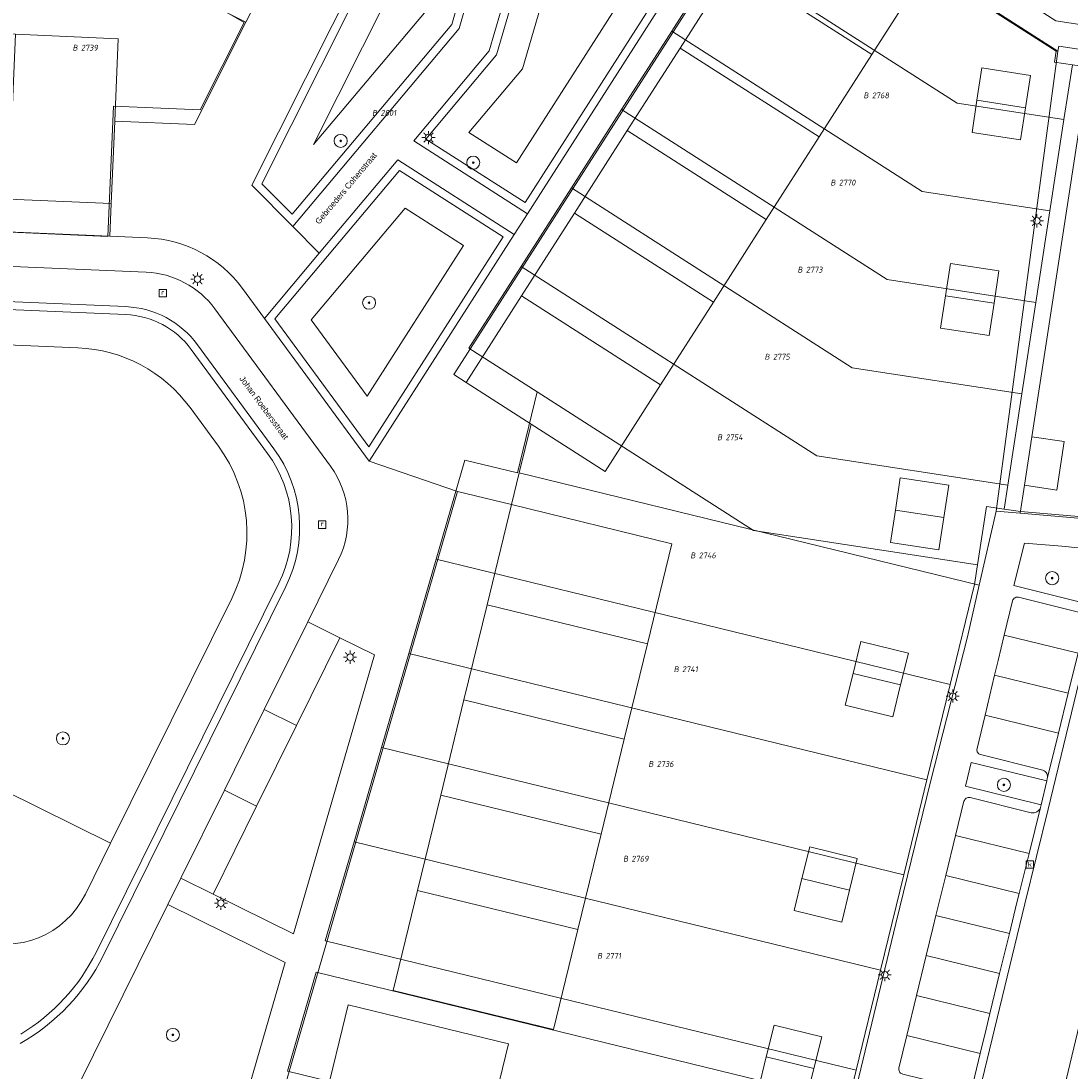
# Model space of a CAD drawing. Header units: metres. Extents: x 207466 to 209466, y 475780 to 477780.
# Tile 118 of 189: x 208414 to 208478, y 476739 to 476803. Entities that reach past the tile are written whole.
import ezdxf
from ezdxf.enums import TextEntityAlignment as Align

# ---------------------------------------------------------------- set-up
doc = ezdxf.new("R2010")
doc.units = ezdxf.units.M
doc.layers.get('0').update_dxf_attribs({"color": 253, "linetype": 'CONTINUOUS'})
for name, color, linetype, lineweight, true_color in [('B-RO-GR-BEPLANTING_CULTUUR_VASTE PLANTENVAK-GV', 7, 'CONTINUOUS', 0, 0x6d8a47), ('B-RO-GR-BOOM-S', 7, 'CONTINUOUS', 0, 0x6d8a47), ('N-RO-GR-BOOM-S', 7, 'CONTINUOUS', 0, 0x6d8a47), ('N-RO-GR-GRAS-GV', 7, 'CONTINUOUS', 0, 0x6d8a47), ('N-RO-OG-BEBOUWING_LOODS-GV', 7, 'CONTINUOUS', 0, 0xa50000)]:
    doc.layers.add(name, color=color, linetype=linetype, lineweight=lineweight, true_color=true_color)
for name, color, linetype, lineweight in [('B-RO-KL-ET_LS_OV_LICHTMAST-S', 253, 'CONTINUOUS', 0), ('B-RO-VH-ONVERHARD-GV', 253, 'CONTINUOUS', 0), ('B-RO-VH-VERHARDING_STRAATBAKSTEEN-GV', 253, 'CONTINUOUS', 0), ('B-WE-KG-GRENS_PERCEEL-GV', 150, 'CONTINUOUS', 18), ('B-WE-KG-GRENS_PERCEEL-S', 150, 'CONTINUOUS', 25), ('N-RO-KL-ET_LS_OV_LICHTMAST-S', 253, 'CONTINUOUS', 0), ('N-RO-OG-TERREIN_CULTUURSCHEIDING-GV', 253, 'CONTINUOUS', 0), ('N-RO-OG-TERREIN_ERF-GV', 253, 'CONTINUOUS', 0), ('N-RO-OG-TOPOGRAFIE-T18', 7, 'CONTINUOUS', 0), ('N-RO-RI-GWA_KOLK-S', 253, 'CONTINUOUS', 0), ('N-RO-RI-GWA_RIOOLPUT-S', 253, 'CONTINUOUS', 0), ('N-RO-VH-VERHARDING_STRAATBAKSTEEN-GV', 253, 'CONTINUOUS', 0)]:
    doc.layers.add(name, color=color, linetype=linetype, lineweight=lineweight)
doc.styles.add('NLCS-ISO', font='NLCS-ISO.ttf')
doc.styles.add('NLCS-ISO-M200-T18', font='NLCS-ISO.ttf', dxfattribs={"height": 1.8})

# ---------------------------------------------------------------- blocks, each defined once
blk = doc.blocks.new('SKL-ET_OV_LICHTMAST-SO1')
at = {"color": 0, "linetype": 'ByBlock', "lineweight": -2}
blk.add_circle((0, 0), 1, dxfattribs=at)
for points in [[(-1.25, 0), (-2, 0)], [(-1.4142, 1.4142), (-0.8839, 0.8839)], [(0, 2), (0, 1.25)], [(0.8839, 0.8839), (1.4142, 1.4142)], [(2, 0), (1.25, 0)], [(-1.4142, -1.4142), (-0.8839, -0.8839)], [(0, -1.25), (0, -2)], [(0.8839, -0.8839), (1.4142, -1.4142)]]:
    blk.add_open_spline(points, degree=1, dxfattribs=at)
blk = doc.blocks.new('SRI-KOLK-SO1')
at = {"color": 0, "linetype": 'ByBlock', "lineweight": -2, "flags": 128}
blk.add_lwpolyline([(-1.125, -1.125), (1.125, -1.125), (1.125, 1.125), (-1.125, 1.125), (-1.125, -1.125)], dxfattribs=at)
at = {"color": 0, "linetype": 'ByBlock', "lineweight": -2, "insert": (0, 0), "char_height": 1.5, "attachment_point": 5, "line_spacing_factor": 0.8, "style": 'NLCS-ISO'}
blk.add_mtext('{\\C0;k}', dxfattribs=at)
blk = doc.blocks.new('SRI-PUT_INSPECTIEPUT_RIOOLPUT-SO1')
at = {"color": 0, "linetype": 'ByBlock', "lineweight": -2, "flags": 128}
blk.add_lwpolyline([(-1.125, -1.125), (1.125, -1.125), (1.125, 1.125), (-1.125, 1.125), (-1.125, -1.125)], dxfattribs=at)
at = {"color": 0, "linetype": 'ByBlock', "lineweight": -2, "insert": (0, 0.2828), "char_height": 1.5, "attachment_point": 5, "line_spacing_factor": 0.8, "style": 'NLCS-ISO'}
blk.add_mtext('{\\C0;r}', dxfattribs=at)
blk = doc.blocks.new('SGR-BOOM_01-SO1')
at = {"linetype": 'Continuous'}
h = blk.add_hatch(color=0, dxfattribs=at)
edge = h.paths.add_edge_path()
edge.add_arc((0, 0), 0.25, 0, 360)
at = {"color": 0, "linetype": 'ByBlock', "lineweight": -2}
for radius in [2, 0.25]:
    blk.add_circle((0, 0), radius, dxfattribs=at)
blk = doc.blocks.new('SKG-PERCEELNUMMER-SO')
at = {"style": 'NLCS-ISO', "oblique": 10, "flags": 1}
blk.add_attdef('GEMEENTECODE', text='', height=1.8, dxfattribs=at).set_placement((0, 2.55), align=Align.MIDDLE_CENTER)
at = {"style": 'NLCS-ISO', "oblique": 10}
blk.add_attdef('SECTIE', text='', height=1.8, dxfattribs=at).set_placement((-0.5, 0), align=Align.MIDDLE_RIGHT)
blk.add_attdef('PERCEELNUMMER', text='', height=1.8, dxfattribs=at).set_placement((0.5, 0), align=Align.MIDDLE_LEFT)

msp = doc.modelspace()

# ---------------------------------------------------------------- linework, layer by layer
at = {"layer": 'B-RO-GR-BEPLANTING_CULTUUR_VASTE PLANTENVAK-GV', "flags": 128}
for points in [[(208478.978, 476767.35), (208479.658, 476770.239), (208479.657, 476770.324), (208479.64, 476770.407), (208479.607, 476770.485), (208479.559, 476770.555), (208479.498, 476770.614), (208479.427, 476770.661), (208479.348, 476770.693), (208479.264, 476770.709), (208477.263, 476770.914), (208474.968, 476771.101), (208474.327, 476768.507), (208478.978, 476767.35)], [(208475.997, 476755.091), (208476.333, 476756.555), (208471.703, 476757.685), (208471.363, 476756.234), (208475.997, 476755.091)]]:
    msp.add_lwpolyline(points, dxfattribs=at)
at = {"layer": 'B-RO-VH-ONVERHARD-GV', "flags": 128}
msp.add_lwpolyline([(208464.681, 476737.844), (208467.095, 476747.83), (208469.214, 476756.508), (208471.474, 476765.376), (208472.197, 476768.542), (208473.228, 476773.06), (208474.706, 476772.935), (208479.895, 476772.494), (208480.234, 476772.465), (208489.821, 476771.655), (208497.969, 476770.931), (208508.607, 476770.016), (208513.25, 476769.623)], dxfattribs=at)
at = {"layer": 'B-RO-VH-VERHARDING_STRAATBAKSTEEN-GV', "flags": 128}
for points in [[(208479.895, 476772.494), (208474.706, 476772.935), (208473.228, 476773.06), (208472.197, 476768.542), (208471.474, 476765.376), (208469.214, 476756.508), (208467.095, 476747.83), (208464.681, 476737.844)], [(208513.194, 476769.256), (208480.118, 476772.057), (208479.995, 476771.582), (208480.457, 476771.457), (208480.134, 476770.135), (208479.384, 476767.037), (208478.146, 476761.975), (208476.415, 476754.828), (208474.997, 476749.04), (208472.214, 476737.564), (208469.658, 476727.072), (208467.417, 476717.76), (208467.501, 476709.807), (208467.625, 476702.51)], [(208478.978, 476767.35), (208474.327, 476768.507), (208474.968, 476771.101), (208477.263, 476770.914), (208479.264, 476770.709)], [(208467.314, 476738.77), (208467.293, 476738.821), (208467.282, 476738.875), (208467.28, 476738.93), (208467.289, 476738.985), (208467.77, 476740.969), (208468.365, 476743.418), (208468.959, 476745.867), (208469.367, 476747.55), (208469.554, 476748.316), (208470.153, 476750.764), (208470.752, 476753.211), (208471.266, 476755.311), (208471.289, 476755.366), (208471.321, 476755.416), (208471.362, 476755.46), (208471.409, 476755.496), (208471.462, 476755.524), (208471.519, 476755.542), (208471.578, 476755.55), (208471.638, 476755.547), (208475.384, 476754.612), (208475.473, 476754.602), (208475.561, 476754.608), (208475.648, 476754.629), (208475.729, 476754.665), (208475.804, 476754.715), (208475.868, 476754.776), (208475.921, 476754.848), (208475.96, 476754.928), (208475.997, 476755.091), (208471.363, 476756.234), (208471.703, 476757.685), (208476.333, 476756.555), (208476.364, 476756.69), (208476.378, 476756.769), (208476.377, 476756.849), (208476.361, 476756.927), (208476.331, 476757.001), (208476.289, 476757.069), (208476.234, 476757.127), (208476.17, 476757.175), (208476.098, 476757.21), (208476.021, 476757.231), (208472.273, 476758.169), (208472.224, 476758.187), (208472.179, 476758.213), (208472.14, 476758.247), (208472.107, 476758.287), (208472.081, 476758.333), (208472.064, 476758.382), (208472.055, 476758.434), (208472.056, 476758.486), (208472.066, 476758.537), (208472.554, 476760.574), (208473.141, 476763.025), (208473.356, 476763.92), (208473.729, 476765.475), (208474.232, 476767.568), (208474.259, 476767.629), (208474.297, 476767.684), (208474.346, 476767.731), (208474.402, 476767.767), (208474.464, 476767.792), (208474.53, 476767.805), (208474.597, 476767.804), (208478.35, 476766.851)], [(208473.729, 476765.475), (208478.248, 476764.374), (208478.935, 476767.165), (208478.908, 476767.087), (208478.867, 476767.015), (208478.813, 476766.951), (208478.748, 476766.899), (208478.675, 476766.86), (208478.596, 476766.835), (208478.513, 476766.825), (208478.43, 476766.83), (208478.35, 476766.851), (208474.597, 476767.804), (208474.53, 476767.805), (208474.464, 476767.792), (208474.402, 476767.767), (208474.346, 476767.731), (208474.297, 476767.684), (208474.259, 476767.629), (208474.232, 476767.568), (208473.729, 476765.475)], [(208467.625, 476702.51), (208472.549, 476702.575), (208472.478, 476709.908), (208472.397, 476716.153), (208472.495, 476717.309), (208472.713, 476718.449), (208474.494, 476725.801), (208475.621, 476730.39), (208477.075, 476736.394), (208478.674, 476743.031), (208480.953, 476752.454), (208483.429, 476762.655), (208483.985, 476764.803), (208484.178, 476765.27), (208484.458, 476765.69), (208484.815, 476766.048), (208485.235, 476766.329), (208485.701, 476766.523), (208486.196, 476766.623), (208486.701, 476766.624), (208490.925, 476766.24), (208495.74, 476765.81), (208510.297, 476764.573), (208512.431, 476764.383)], [(208512.431, 476764.383), (208510.297, 476764.573), (208495.74, 476765.81), (208490.925, 476766.24), (208486.701, 476766.624), (208486.196, 476766.623), (208485.701, 476766.523), (208485.235, 476766.329), (208484.815, 476766.048), (208484.458, 476765.69), (208484.178, 476765.27), (208483.985, 476764.803), (208483.429, 476762.655), (208480.953, 476752.454), (208478.674, 476743.031), (208477.075, 476736.394), (208475.621, 476730.39), (208474.494, 476725.801), (208472.713, 476718.449), (208472.495, 476717.309), (208472.397, 476716.153), (208472.478, 476709.908), (208472.549, 476702.575)], [(208473.141, 476763.025), (208477.645, 476761.927), (208477.668, 476762.022), (208478.248, 476764.374), (208473.729, 476765.475), (208473.356, 476763.92), (208473.141, 476763.025)], [(208478.248, 476764.374), (208477.668, 476762.022), (208477.645, 476761.927), (208477.046, 476759.48), (208476.364, 476756.69), (208476.333, 476756.555), (208475.997, 476755.091), (208475.96, 476754.928), (208475.257, 476752.114), (208474.646, 476749.669), (208474.51, 476749.125), (208474.046, 476747.221), (208473.45, 476744.773), (208472.853, 476742.324), (208472.62, 476741.366), (208472.261, 476739.875), (208471.602, 476737.139)], [(208472.554, 476760.574), (208477.046, 476759.48), (208477.645, 476761.927), (208473.141, 476763.025), (208472.554, 476760.574)], [(208472.214, 476737.564), (208474.997, 476749.04), (208476.415, 476754.828), (208478.146, 476761.975)], [(208476.364, 476756.69), (208477.046, 476759.48), (208472.554, 476760.574), (208472.066, 476758.537), (208472.056, 476758.486), (208472.055, 476758.434), (208472.064, 476758.382), (208472.081, 476758.333), (208472.107, 476758.287), (208472.14, 476758.247), (208472.179, 476758.213), (208472.224, 476758.187), (208472.273, 476758.169), (208476.021, 476757.231), (208476.098, 476757.21), (208476.17, 476757.175), (208476.234, 476757.127), (208476.289, 476757.069), (208476.331, 476757.001), (208476.361, 476756.927), (208476.377, 476756.849), (208476.378, 476756.769), (208476.364, 476756.69)], [(208470.752, 476753.211), (208475.257, 476752.114), (208475.96, 476754.928), (208475.921, 476754.848), (208475.868, 476754.776), (208475.804, 476754.715), (208475.729, 476754.665), (208475.648, 476754.629), (208475.561, 476754.608), (208475.473, 476754.602), (208475.384, 476754.612), (208471.638, 476755.547), (208471.578, 476755.55), (208471.519, 476755.542), (208471.462, 476755.524), (208471.409, 476755.496), (208471.362, 476755.46), (208471.321, 476755.416), (208471.289, 476755.366), (208471.266, 476755.311), (208470.752, 476753.211)], [(208470.153, 476750.764), (208474.646, 476749.669), (208475.257, 476752.114), (208470.752, 476753.211), (208470.153, 476750.764)], [(208469.554, 476748.316), (208474.046, 476747.221), (208474.51, 476749.125), (208474.646, 476749.669), (208470.153, 476750.764), (208469.554, 476748.316)], [(208468.959, 476745.867), (208473.45, 476744.773), (208474.046, 476747.221), (208469.554, 476748.316), (208469.367, 476747.55), (208468.959, 476745.867)], [(208468.365, 476743.418), (208472.853, 476742.324), (208473.45, 476744.773), (208468.959, 476745.867), (208468.365, 476743.418)], [(208467.77, 476740.969), (208472.261, 476739.875), (208472.62, 476741.366), (208472.853, 476742.324), (208468.365, 476743.418), (208467.77, 476740.969)], [(208471.602, 476737.139), (208472.261, 476739.875), (208467.77, 476740.969), (208467.289, 476738.985), (208467.28, 476738.93), (208467.282, 476738.875), (208467.293, 476738.821), (208467.314, 476738.77), (208467.343, 476738.723), (208467.381, 476738.682), (208467.425, 476738.649), (208467.474, 476738.624), (208467.527, 476738.609), (208471.262, 476737.696), (208471.339, 476737.672), (208471.411, 476737.634), (208471.474, 476737.584), (208471.528, 476737.523), (208471.57, 476737.454), (208471.6, 476737.379), (208471.615, 476737.299), (208471.616, 476737.219), (208471.602, 476737.139)]]:
    msp.add_lwpolyline(points, dxfattribs=at)
at = {"layer": 'B-WE-KG-GRENS_PERCEEL-GV'}
for points in [[(208426.15, 476803.563), (208427.21, 476802.97), (208424.517, 476797.616), (208419.201, 476797.843), (208418.862, 476789.874), (208411.505, 476790.187), (208405.81, 476790.429), (208400.115, 476790.671), (208394.42, 476790.914), (208386.618, 476791.245), (208386.008, 476815.942)], [(208459.656, 476812.24), (208476.907, 476801.198), (208476.806, 476800.539), (208477.901, 476800.371), (208478.889, 476800.22), (208481.756, 476799.781), (208481.893, 476800.678), (208487.824, 476799.769), (208493.458, 476798.905), (208499.092, 476798.041), (208504.727, 476797.178), (208510.361, 476796.314), (208516.292, 476795.405)], [(208429.856, 476738.789), (208431.614, 476744.845), (208464.19, 476736.907), (208464.664, 476738.851), (208432.173, 476746.767), (208433.931, 476752.823), (208435.605, 476758.591), (208437.28, 476764.358), (208438.954, 476770.126), (208440.712, 476776.182), (208443.933, 476775.397), (208445.14, 476780.355), (208440.961, 476783.03), (208444.163, 476788.033), (208447.235, 476792.834), (208450.308, 476797.635), (208453.381, 476802.436), (208456.454, 476807.236)], [(208512.374, 476769.848), (208506.756, 476770.322), (208501.062, 476770.804), (208495.368, 476771.285), (208489.674, 476771.766), (208483.979, 476772.248), (208474.721, 476773.03), (208473.733, 476773.182), (208472.638, 476773.35), (208472.09, 476769.774), (208471.908, 476768.581), (208470.416, 476762.46), (208468.996, 476756.63), (208467.576, 476750.801), (208466.155, 476744.971), (208464.664, 476738.851), (208464.19, 476736.907)]]:
    msp.add_lwpolyline(points, dxfattribs=at)
for points in [[(208412.63, 476814.192), (208412.268, 476808.679), (208411.505, 476790.187), (208418.862, 476789.874), (208419.201, 476797.843), (208424.517, 476797.616), (208427.21, 476802.97), (208426.15, 476803.563), (208420.175, 476806.568), (208416.263, 476813.966), (208412.74, 476814.197)], [(208477.901, 476800.371), (208476.806, 476800.539), (208476.907, 476801.198), (208459.656, 476812.24), (208456.454, 476807.236), (208470.855, 476798.019), (208477.387, 476797.018)], [(208456.454, 476807.236), (208453.381, 476802.436), (208468.708, 476792.626), (208476.53, 476791.427), (208477.387, 476797.018), (208470.855, 476798.019)], [(208453.381, 476802.436), (208450.308, 476797.635), (208466.561, 476787.233), (208475.673, 476785.836), (208476.53, 476791.427), (208468.708, 476792.626)], [(208483.979, 476772.248), (208484.439, 476777.688), (208487.824, 476799.769), (208481.893, 476800.678), (208481.756, 476799.781), (208478.889, 476800.22), (208477.901, 476800.371), (208477.387, 476797.018), (208476.53, 476791.427), (208475.673, 476785.836), (208474.816, 476780.245), (208473.959, 476774.654), (208473.733, 476773.182), (208474.721, 476773.03)], [(208450.308, 476797.635), (208447.235, 476792.834), (208464.413, 476781.839), (208474.816, 476780.245), (208475.673, 476785.836), (208466.561, 476787.233)], [(208447.235, 476792.834), (208444.163, 476788.033), (208462.266, 476776.446), (208473.959, 476774.654), (208474.816, 476780.245), (208464.413, 476781.839)], [(208472.09, 476769.774), (208472.638, 476773.35), (208473.733, 476773.182), (208473.959, 476774.654), (208462.266, 476776.446), (208444.163, 476788.033), (208440.961, 476783.03), (208445.14, 476780.355), (208458.39, 476771.874)], [(208440.712, 476776.182), (208438.954, 476770.126), (208470.416, 476762.46), (208471.908, 476768.581), (208472.09, 476769.774), (208458.39, 476771.874), (208445.14, 476780.355), (208443.933, 476775.397)], [(208438.954, 476770.126), (208437.28, 476764.358), (208468.996, 476756.63), (208470.416, 476762.46)], [(208468.996, 476756.63), (208437.28, 476764.358), (208435.605, 476758.591), (208467.576, 476750.801)], [(208467.576, 476750.801), (208435.605, 476758.591), (208433.931, 476752.823), (208466.155, 476744.971)], [(208433.931, 476752.823), (208432.173, 476746.767), (208464.664, 476738.851), (208466.155, 476744.971)], [(208431.614, 476744.845), (208429.856, 476738.789), (208462.699, 476730.786), (208464.19, 476736.907)]]:
    msp.add_lwpolyline(points, close=True, dxfattribs=at)
at = {"layer": 'N-RO-GR-GRAS-GV', "flags": 128}
for points in [[(208444.401, 476791.948), (208462.162, 476819.698), (208453.078, 476824.908), (208449.199, 476823.346), (208442.662, 476800.976), (208438.334, 476795.831), (208444.401, 476791.948)], [(208443.87, 476794.366), (208440.957, 476796.23), (208444.239, 476800.131), (208450.64, 476822.04), (208452.944, 476822.968), (208459.697, 476819.094), (208443.87, 476794.366)], [(208443.87, 476794.366), (208459.697, 476819.094), (208452.944, 476822.968), (208450.64, 476822.04), (208444.239, 476800.131), (208440.957, 476796.23), (208443.87, 476794.366)], [(208430.147, 476791.225), (208439.919, 476802.841), (208444.962, 476820.562), (208442.675, 476821.712), (208428.284, 476793.097), (208430.147, 476791.225)], [(208441.952, 476816.379), (208438.339, 476803.681), (208431.444, 476795.485), (208441.952, 476816.379)], [(208441.952, 476816.379), (208431.444, 476795.485), (208438.339, 476803.681), (208441.952, 476816.379)], [(208429.084, 476784.835), (208434.837, 476777.005), (208443.053, 476789.843), (208436.711, 476793.902), (208429.084, 476784.835)], [(208431.31, 476784.762), (208437.062, 476791.6), (208440.636, 476789.312), (208434.737, 476780.096), (208431.31, 476784.762)], [(208431.31, 476784.762), (208434.737, 476780.096), (208440.636, 476789.312), (208437.062, 476791.6), (208431.31, 476784.762)]]:
    msp.add_lwpolyline(points, dxfattribs=at)
at = {"layer": 'N-RO-OG-BEBOUWING_LOODS-GV', "flags": 128}
for points in [[(208460.524, 476811.759), (208457.128, 476806.453), (208465.634, 476801.008), (208469.031, 476806.315), (208460.524, 476811.759)], [(208457.128, 476806.453), (208453.893, 476801.399), (208462.4, 476795.955), (208465.634, 476801.008), (208457.128, 476806.453)], [(208413.203, 476802.236), (208412.774, 476792.145), (208419.068, 476791.877), (208419.283, 476796.922), (208419.497, 476801.968), (208413.203, 476802.236)], [(208453.893, 476801.399), (208450.659, 476796.346), (208459.165, 476790.901), (208462.4, 476795.955), (208453.893, 476801.399)], [(208475.33, 476799.725), (208472.365, 476800.18), (208472.062, 476798.203), (208475.027, 476797.748), (208475.33, 476799.725)], [(208475.027, 476797.748), (208472.062, 476798.203), (208471.759, 476796.226), (208474.724, 476795.771), (208475.027, 476797.748)], [(208450.659, 476796.346), (208447.424, 476791.292), (208455.931, 476785.848), (208459.165, 476790.901), (208450.659, 476796.346)], [(208447.424, 476791.292), (208444.19, 476786.239), (208452.697, 476780.794), (208455.931, 476785.848), (208447.424, 476791.292)], [(208473.409, 476787.764), (208470.444, 476788.218), (208470.141, 476786.241), (208473.106, 476785.787), (208473.409, 476787.764)], [(208452.697, 476780.794), (208444.19, 476786.239), (208440.794, 476780.933), (208444.77, 476778.388), (208449.3, 476775.488), (208452.697, 476780.794)], [(208473.106, 476785.787), (208470.141, 476786.241), (208469.837, 476784.264), (208472.803, 476783.81), (208473.106, 476785.787)], [(208475.424, 476777.616), (208474.97, 476774.651), (208476.947, 476774.348), (208477.401, 476777.313), (208475.424, 476777.616)], [(208470.335, 476774.65), (208467.37, 476775.104), (208467.067, 476773.127), (208470.032, 476772.673), (208470.335, 476774.65)], [(208453.382, 476771.068), (208443.569, 476773.459), (208442.078, 476767.338), (208451.89, 476764.947), (208453.382, 476771.068)], [(208470.032, 476772.673), (208467.067, 476773.127), (208466.764, 476771.151), (208469.729, 476770.696), (208470.032, 476772.673)], [(208451.89, 476764.947), (208442.078, 476767.338), (208440.657, 476761.509), (208450.47, 476759.118), (208451.89, 476764.947)], [(208467.864, 476764.369), (208464.949, 476765.079), (208464.476, 476763.136), (208467.39, 476762.425), (208467.864, 476764.369)], [(208467.39, 476762.425), (208464.476, 476763.136), (208464.002, 476761.193), (208466.917, 476760.482), (208467.39, 476762.425)], [(208450.47, 476759.118), (208440.657, 476761.509), (208439.237, 476755.679), (208449.05, 476753.288), (208450.47, 476759.118)], [(208449.05, 476753.288), (208439.237, 476755.679), (208437.816, 476749.85), (208447.629, 476747.459), (208449.05, 476753.288)], [(208464.737, 476751.808), (208461.822, 476752.519), (208461.349, 476750.576), (208464.264, 476749.865), (208464.737, 476751.808)], [(208464.264, 476749.865), (208461.349, 476750.576), (208460.875, 476748.632), (208463.79, 476747.922), (208464.264, 476749.865)], [(208447.629, 476747.459), (208437.816, 476749.85), (208436.325, 476743.729), (208446.138, 476741.338), (208447.629, 476747.459)], [(208432.08, 476736.735), (208441.893, 476734.344), (208443.384, 476740.465), (208433.571, 476742.856), (208432.08, 476736.735)], [(208462.557, 476740.898), (208459.642, 476741.609), (208459.169, 476739.665), (208462.083, 476738.955), (208462.557, 476740.898)], [(208462.083, 476738.955), (208459.169, 476739.665), (208458.695, 476737.722), (208461.61, 476737.012), (208462.083, 476738.955)]]:
    msp.add_lwpolyline(points, dxfattribs=at)
at = {"layer": 'N-RO-OG-TERREIN_CULTUURSCHEIDING-GV', "flags": 128}
for points in [[(208459.311, 476814.316), (208462.866, 476819.871), (208453.116, 476825.463), (208448.787, 476823.719), (208442.212, 476801.217), (208437.585, 476795.717), (208444.553, 476791.258), (208459.311, 476814.316)], [(208444.401, 476791.948), (208438.334, 476795.831), (208442.662, 476800.976), (208449.199, 476823.346), (208453.078, 476824.908), (208462.162, 476819.698), (208444.401, 476791.948)], [(208445.556, 476820.823), (208442.453, 476822.383), (208427.676, 476793), (208430.178, 476790.485), (208440.371, 476802.602), (208445.556, 476820.823)], [(208430.147, 476791.225), (208428.284, 476793.097), (208442.675, 476821.712), (208444.962, 476820.562), (208439.919, 476802.841), (208430.147, 476791.225)], [(208464.169, 476819.124), (208460.574, 476813.508), (208476.893, 476803.063), (208490.504, 476800.977), (208491.155, 476805.224), (208487.844, 476805.545), (208464.169, 476819.124)], [(208443.744, 476789.994), (208436.611, 476794.559), (208431.807, 476788.849), (208428.448, 476784.856), (208434.865, 476776.122), (208443.744, 476789.994)], [(208429.084, 476784.835), (208436.711, 476793.902), (208443.053, 476789.843), (208434.837, 476777.005), (208429.084, 476784.835)], [(208388.197, 476784.282), (208395.949, 476771.726), (208392.734, 476765.757), (208419.035, 476752.739), (208426.446, 476767.713)], [(208417.03, 476783.056), (208388.197, 476784.282)], [(208425.633, 476777.034), (208423.9, 476779.393)], [(208433.071, 476765.318), (208430.41, 476759.94), (208427.97, 476755.011), (208425.308, 476749.634), (208430.221, 476747.202), (208435.177, 476764.275), (208433.071, 476765.318)], [(208422.538, 476748.997), (208417.067, 476737.942), (208416.627, 476736.789), (208426.199, 476733.349), (208429.711, 476745.446), (208422.538, 476748.997)]]:
    msp.add_lwpolyline(points, dxfattribs=at)
at = {"layer": 'N-RO-OG-TERREIN_CULTUURSCHEIDING-GV'}
for centre, radius, start, end in [((208416.648, 476774.066), 8.998, 36.30071, 87.5673), ((208418.379, 476771.705), 9.001, 333.66849, 36.30123)]:
    msp.add_arc(centre, radius, start, end, dxfattribs=at)
at = {"layer": 'N-RO-OG-TERREIN_ERF-GV', "flags": 128}
for points in [[(208427.319, 476802.975), (208420.175, 476806.568), (208416.263, 476813.966), (208386.619, 476815.914), (208387.196, 476792.516), (208387.228, 476791.229), (208418.983, 476789.879), (208419.068, 476791.877), (208412.774, 476792.145), (208406.779, 476792.4), (208400.785, 476792.654), (208394.79, 476792.909), (208388.496, 476793.177), (208388.925, 476803.268), (208395.219, 476803), (208401.214, 476802.745), (208407.209, 476802.49), (208413.203, 476802.236), (208419.497, 476801.968), (208419.283, 476796.922), (208424.171, 476796.715), (208427.319, 476802.975)], [(208450.659, 476796.346), (208453.893, 476801.399), (208457.128, 476806.453), (208460.524, 476811.759), (208459.766, 476812.244), (208440.036, 476781.418), (208440.794, 476780.933), (208444.19, 476786.239), (208447.424, 476791.292), (208450.659, 476796.346)], [(208444.042, 476775.402), (208472.197, 476768.542), (208473.228, 476773.06), (208477.017, 476801.203), (208469.031, 476806.315), (208465.634, 476801.008), (208462.4, 476795.955), (208459.165, 476790.901), (208455.931, 476785.848), (208452.697, 476780.794), (208449.3, 476775.488), (208444.77, 476778.388), (208444.042, 476775.402)], [(208475.027, 476797.748), (208474.724, 476795.771), (208471.759, 476796.226), (208472.062, 476798.203), (208472.365, 476800.18), (208475.33, 476799.725), (208475.027, 476797.748)], [(208515.53, 476784.494), (208509.302, 476785.449), (208503.372, 476786.358), (208497.441, 476787.267), (208491.51, 476788.176), (208485.579, 476789.085), (208479.352, 476790.04), (208480.883, 476800.023), (208478.906, 476800.326), (208475.424, 476777.616), (208477.401, 476777.313), (208476.947, 476774.348), (208474.97, 476774.651), (208474.706, 476772.935), (208479.895, 476772.494), (208480.234, 476772.465)], [(208473.106, 476785.787), (208472.803, 476783.81), (208469.837, 476784.264), (208470.141, 476786.241), (208470.444, 476788.218), (208473.409, 476787.764), (208473.106, 476785.787)], [(208434.108, 476698.608), (208460.214, 476699.239), (208460.259, 476699.609), (208460.118, 476708.59), (208460.032, 476716.991), (208460.078, 476718.506), (208460.282, 476719.756), (208460.884, 476722.274), (208462.705, 476729.815), (208464.681, 476737.844), (208467.095, 476747.83), (208469.214, 476756.508), (208471.474, 476765.376), (208472.197, 476768.542), (208444.042, 476775.402), (208443.569, 476773.459), (208440.264, 476774.264), (208423.695, 476717.192), (208426.679, 476698.428), (208434.108, 476698.608)], [(208470.032, 476772.673), (208469.729, 476770.696), (208466.764, 476771.151), (208467.067, 476773.127), (208467.37, 476775.104), (208470.335, 476774.65), (208470.032, 476772.673)], [(208443.569, 476773.459), (208453.382, 476771.068), (208451.89, 476764.947), (208450.47, 476759.118), (208449.05, 476753.288), (208447.629, 476747.459), (208446.138, 476741.338), (208436.325, 476743.729), (208437.816, 476749.85), (208439.237, 476755.679), (208440.657, 476761.509), (208442.078, 476767.338), (208443.569, 476773.459)], [(208467.39, 476762.425), (208466.917, 476760.482), (208464.002, 476761.193), (208464.476, 476763.136), (208464.949, 476765.079), (208467.864, 476764.369), (208467.39, 476762.425)], [(208464.264, 476749.865), (208463.79, 476747.922), (208460.875, 476748.632), (208461.349, 476750.576), (208461.822, 476752.519), (208464.737, 476751.808), (208464.264, 476749.865)], [(208440.472, 476728.515), (208438.981, 476722.394), (208429.168, 476724.785), (208430.659, 476730.906), (208432.08, 476736.735), (208433.571, 476742.856), (208443.384, 476740.465), (208441.893, 476734.344), (208440.472, 476728.515)], [(208462.083, 476738.955), (208461.61, 476737.012), (208458.695, 476737.722), (208459.169, 476739.665), (208459.642, 476741.609), (208462.557, 476740.898), (208462.083, 476738.955)]]:
    msp.add_lwpolyline(points, dxfattribs=at)
at = {"layer": 'N-RO-VH-VERHARDING_STRAATBAKSTEEN-GV', "flags": 128}
for points in [[(208384.197, 476792.442), (208387.196, 476792.516), (208386.619, 476815.914), (208416.263, 476813.966), (208420.175, 476806.568), (208427.319, 476802.975), (208428.218, 476804.762), (208421.645, 476808.068), (208417.509, 476815.888), (208412.356, 476816.227), (208414.933, 476855.442), (208412.937, 476855.573), (208412.275, 476845.495), (208411.54, 476834.319), (208386.993, 476835.932), (208385.673, 476836.019), (208385.724, 476833.95), (208387.747, 476833.878), (208387.419, 476828.892), (208387.519, 476828.883), (208387.712, 476828.908)], [(208442.453, 476822.383), (208443.127, 476823.723), (208441.151, 476824.717), (208436.728, 476854.01), (208429.115, 476854.51), (208429.439, 476852.362), (208434.429, 476853.117), (208435.326, 476853.249), (208438.102, 476834.861), (208437.213, 476834.727), (208434.945, 476834.384), (208436.293, 476825.481), (208440.309, 476823.461), (208441.113, 476823.057), (208432.756, 476806.44), (208431.952, 476806.844), (208429.808, 476807.923), (208428.218, 476804.762), (208427.319, 476802.975), (208424.171, 476796.715), (208419.283, 476796.922), (208419.068, 476791.877), (208418.983, 476789.879), (208421.301, 476789.78)], [(208421.301, 476789.78), (208418.983, 476789.879), (208387.228, 476791.229), (208387.196, 476792.516), (208384.197, 476792.442), (208337.803, 476788.692), (208337.682, 476790.187), (208337.276, 476795.22), (208335.929, 476795.112), (208329.577, 476794.598), (208327.417, 476796.506), (208323.988, 476804.749), (208309.879, 476839.018), (208309.697, 476839.349), (208309.454, 476839.772), (208307.723, 476838.834)], [(208430.178, 476790.485), (208431.807, 476788.849), (208436.611, 476794.559), (208443.744, 476789.994), (208444.553, 476791.258), (208437.585, 476795.717), (208442.212, 476801.217), (208448.787, 476823.719)], [(208427.103, 476786.687), (208428.448, 476784.856), (208431.807, 476788.849), (208430.178, 476790.485), (208427.676, 476793), (208442.453, 476822.383)], [(208445.556, 476820.823), (208440.371, 476802.602), (208430.178, 476790.485)], [(208459.311, 476814.316), (208444.553, 476791.258), (208443.744, 476789.994), (208434.865, 476776.122), (208440.264, 476774.264), (208443.569, 476773.459), (208444.042, 476775.402), (208444.77, 476778.388), (208440.794, 476780.933), (208440.036, 476781.418), (208459.766, 476812.244)], [(208469.031, 476806.315), (208477.017, 476801.203), (208477.065, 476801.519), (208481.019, 476800.913), (208517.196, 476795.367), (208517.06, 476794.478), (208521.616, 476793.779), (208521.848, 476796.172)], [(208521.848, 476796.172), (208491.987, 476800.749), (208490.504, 476800.977), (208476.893, 476803.063)], [(208474.706, 476772.935), (208474.97, 476774.651), (208475.424, 476777.616), (208478.906, 476800.326), (208480.883, 476800.023), (208481.019, 476800.913), (208477.065, 476801.519), (208477.017, 476801.203), (208473.228, 476773.06), (208474.706, 476772.935)], [(208421.212, 476787.682), (208375.516, 476789.625)], [(208375.516, 476789.625), (208421.212, 476787.682)], [(208376.333, 476787.428), (208419.97, 476785.573)], [(208419.97, 476785.573), (208376.333, 476787.428)], [(208419.95, 476785.093), (208376.312, 476786.949)], [(208376.312, 476786.949), (208419.95, 476785.093)], [(208427.274, 476690.703), (208434.365, 476691.577), (208434.237, 476692.609), (208426.789, 476691.691), (208426.721, 476695.872), (208445.257, 476694.619), (208446.126, 476694.028), (208459.766, 476695.584), (208434.138, 476697.375), (208434.108, 476698.608), (208426.679, 476698.428), (208423.695, 476717.192), (208440.264, 476774.264), (208434.865, 476776.122), (208428.448, 476784.856), (208427.103, 476786.687)], [(208432.492, 476775.806), (208425.411, 476785.444)], [(208425.411, 476785.444), (208432.492, 476775.806)], [(208384.395, 476784.443), (208388.197, 476784.282), (208417.03, 476783.056)], [(208424.352, 476783.237), (208429.022, 476776.881)], [(208429.022, 476776.881), (208424.352, 476783.237)], [(208428.635, 476776.597), (208423.965, 476782.953)], [(208423.965, 476782.953), (208428.635, 476776.597)], [(208423.9, 476779.393), (208425.633, 476777.034)], [(208416.627, 476736.789), (208417.067, 476737.942), (208422.538, 476748.997), (208423.337, 476750.61), (208425.998, 476755.987), (208428.438, 476760.916), (208431.1, 476766.294), (208432.988, 476770.11)], [(208432.988, 476770.11), (208431.1, 476766.294), (208433.071, 476765.318), (208435.177, 476764.275), (208430.221, 476747.202), (208425.308, 476749.634), (208423.337, 476750.61), (208422.538, 476748.997), (208429.711, 476745.446), (208426.199, 476733.349), (208416.627, 476736.789)], [(208418.141, 476746.063), (208429.327, 476768.663)], [(208429.327, 476768.663), (208418.141, 476746.063)], [(208429.757, 476768.45), (208418.571, 476745.851)], [(208418.571, 476745.851), (208429.757, 476768.45)], [(208426.446, 476767.713), (208419.035, 476752.739), (208417.492, 476749.623)], [(208433.071, 476765.318), (208431.1, 476766.294), (208428.438, 476760.916), (208430.41, 476759.94), (208433.071, 476765.318)], [(208417.492, 476749.623), (208419.035, 476752.739), (208392.734, 476765.757)], [(208430.41, 476759.94), (208428.438, 476760.916), (208425.998, 476755.987), (208427.97, 476755.011), (208430.41, 476759.94)], [(208427.97, 476755.011), (208425.998, 476755.987), (208423.337, 476750.61), (208425.308, 476749.634), (208427.97, 476755.011)]]:
    msp.add_lwpolyline(points, dxfattribs=at)
at = {"layer": 'N-RO-VH-VERHARDING_STRAATBAKSTEEN-GV'}
for centre, radius, start, end in [((208420.977, 476782.185), 7.602, 36.31588, 87.56068), ((208420.977, 476782.185), 7.602, 36.31588, 87.56068), ((208420.976, 476782.181), 5.506, 36.34249, 87.5437), ((208420.976, 476782.181), 5.506, 36.34249, 87.5437), ((208419.726, 476779.837), 5.742, 36.31597, 87.56077), ((208419.726, 476779.837), 5.742, 36.31597, 87.56077), ((208419.729, 476779.841), 5.256, 36.29814, 87.58652), ((208419.729, 476779.841), 5.256, 36.29814, 87.58652), ((208416.648, 476774.066), 8.998, 36.30071, 87.5673), ((208418.379, 476771.705), 9.001, 333.66849, 36.30123), ((208422.461, 476772.061), 8.141, 333.66598, 36.29872), ((208422.461, 476772.061), 8.141, 333.66598, 36.29872), ((208422.461, 476772.061), 7.661, 333.66833, 36.30107), ((208422.461, 476772.061), 7.661, 333.66833, 36.30107), ((208428.057, 476772.55), 5.502, 333.67094, 36.28243), ((208428.057, 476772.55), 5.502, 333.67094, 36.28243), ((208412.564, 476752.06), 5.498, 250.21598, 333.68337), ((208412.564, 476752.06), 5.498, 250.21598, 333.68337), ((208407.293, 476751.432), 12.104, 301.09424, 333.6692), ((208407.293, 476751.432), 12.104, 301.09424, 333.6692), ((208407.293, 476751.431), 12.583, 299.55185, 333.67492), ((208407.293, 476751.431), 12.583, 299.55185, 333.67492)]:
    msp.add_arc(centre, radius, start, end, dxfattribs=at)

# ---------------------------------------------------------------- block references
at = {"layer": 'B-RO-GR-BOOM-S', "xscale": 0.2, "yscale": 0.2, "zscale": 0.2}
for p in [(208476.664, 476768.962), (208473.709, 476756.313)]:
    msp.add_blockref('SGR-BOOM_01-SO1', p, dxfattribs=at)
at = {"layer": 'B-RO-KL-ET_LS_OV_LICHTMAST-S', "xscale": 0.2, "yscale": 0.2, "zscale": 0.2}
for p in [(208470.576, 476761.746), (208466.42, 476744.697)]:
    msp.add_blockref('SKL-ET_OV_LICHTMAST-SO1', p, dxfattribs=at)
at = {"layer": 'B-WE-KG-GRENS_PERCEEL-S', "xscale": 0.2, "yscale": 0.2, "zscale": 0.2}
for p, values in [((208417.117, 476801.416), {'PERCEELNUMMER': '2739', 'SECTIE': 'B'}), ((208465.528, 476798.498), {'PERCEELNUMMER': '2768', 'SECTIE': 'B'}), ((208435.453, 476797.425), {'PERCEELNUMMER': '2801', 'SECTIE': 'B'}), ((208463.508, 476793.165), {'PERCEELNUMMER': '2770', 'SECTIE': 'B'}), ((208461.49, 476787.835), {'PERCEELNUMMER': '2773', 'SECTIE': 'B'}), ((208459.473, 476782.507), {'PERCEELNUMMER': '2775', 'SECTIE': 'B'}), ((208456.575, 476777.582), {'PERCEELNUMMER': '2754', 'SECTIE': 'B'}), ((208454.932, 476770.353), {'PERCEELNUMMER': '2746', 'SECTIE': 'B'}), ((208453.911, 476763.39), {'PERCEELNUMMER': '2741', 'SECTIE': 'B'}), ((208452.363, 476757.591), {'PERCEELNUMMER': '2736', 'SECTIE': 'B'}), ((208450.816, 476751.793), {'PERCEELNUMMER': '2769', 'SECTIE': 'B'}), ((208449.229, 476745.849), {'PERCEELNUMMER': '2771', 'SECTIE': 'B'})]:
    msp.add_blockref('SKG-PERCEELNUMMER-SO', p, dxfattribs=at).add_auto_attribs(values)
at = {"layer": 'N-RO-GR-BOOM-S', "xscale": 0.2, "yscale": 0.2, "zscale": 0.2}
for p in [(208433.116, 476795.717), (208441.232, 476794.385), (208434.853, 476785.813), (208416.114, 476759.156), (208422.845, 476741.016)]:
    msp.add_blockref('SGR-BOOM_01-SO1', p, dxfattribs=at)
at = {"layer": 'N-RO-KL-ET_LS_OV_LICHTMAST-S', "xscale": 0.2, "yscale": 0.2, "zscale": 0.2}
for p in [(208438.49, 476795.92), (208475.729, 476790.825), (208424.346, 476787.256), (208433.69, 476764.126), (208425.788, 476749.069)]:
    msp.add_blockref('SKL-ET_OV_LICHTMAST-SO1', p, dxfattribs=at)
at = {"layer": 'N-RO-RI-GWA_KOLK-S', "xscale": 0.2, "yscale": 0.2, "zscale": 0.2}
msp.add_blockref('SRI-KOLK-SO1', (208475.299, 476751.447), dxfattribs=at)
at = {"layer": 'N-RO-RI-GWA_RIOOLPUT-S', "xscale": 0.2, "yscale": 0.2, "zscale": 0.2}
for p in [(208422.234, 476786.39), (208431.981, 476772.234)]:
    msp.add_blockref('SRI-PUT_INSPECTIEPUT_RIOOLPUT-SO1', p, dxfattribs=at)

# ---------------------------------------------------------------- texts
at = {"layer": 'N-RO-OG-TOPOGRAFIE-T18', "char_height": 0.36, "attachment_point": 5, "line_spacing_factor": 0.8, "style": 'NLCS-ISO-M200-T18'}
for s, insert, rotation in [('{\\fArial|b0|i0|c0|p34;\\C256;Gebroeders Cohenstraat}', (208433.44, 476792.81), 49.9), ('{\\fArial|b0|i0|c0|p34;\\C256;Johan Roebersstraat}', (208428.421, 476779.387), 306.3)]:
    msp.add_mtext(s, dxfattribs=dict(at, insert=insert, rotation=rotation))

doc.saveas('drawing.dxf')
